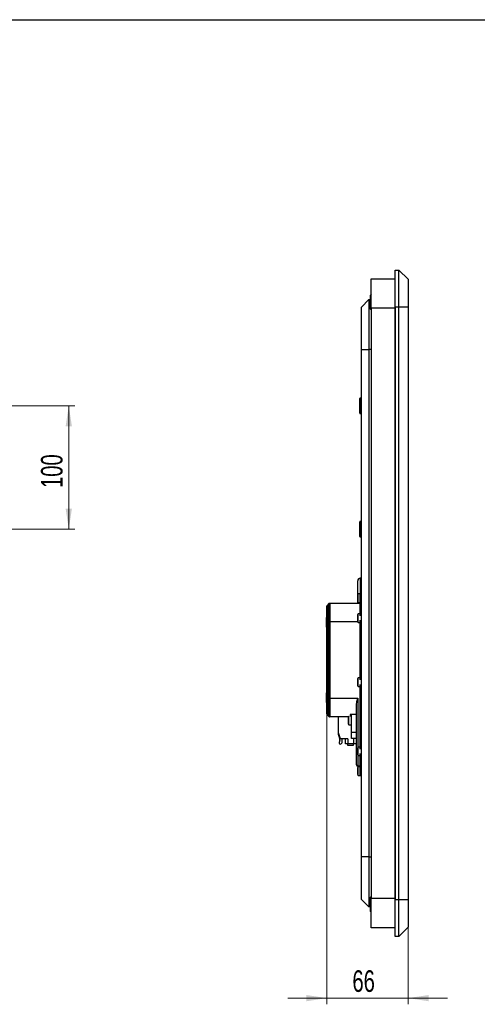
# Model space of a CAD drawing. Header units: millimetres. Extents: x 8 to 415, y 1 to 292.
# Tile 9 of 10: x 137 to 212, y 132 to 292. Entities that reach past the tile are written whole.
import ezdxf

# ---------------------------------------------------------------- set-up
doc = ezdxf.new("R2010")
doc.units = ezdxf.units.MM
doc.styles.add('SLDTEXTSTYLE1', font='TXT', dxfattribs={"width": 0.7})
doc.dimstyles.new('SLDDIMSTYLE0', dxfattribs={"dimtxt": 3.5, "dimasz": 3.302, "dimexe": 0, "dimexo": 0.0625, "dimgap": 0.875, "dimtad": 2, "dimlfac": 5, "dimrnd": 1e-09, "dimzin": 12, "dimdsep": 46, "dimtxsty": 'SLDTEXTSTYLE1', "dimsah": 1, "dimcen": 0.09, "dimadec": 0, "dimazin": 3, "dimtfac": 1, "dimtdec": 3, "dimtofl": 0, "dimtmove": 0, "dimatfit": 3, "dimfxl": 0, "dimfrac": 2, "dimtolj": 1, "dimtzin": 12, "dimarcsym": 0})
doc.dimstyles.new('SLDDIMSTYLE1', dxfattribs={"dimtxt": 3.5, "dimasz": 3.302, "dimexe": 0, "dimexo": 0.0625, "dimgap": 0.875, "dimtad": 2, "dimlfac": 5, "dimrnd": 1e-09, "dimzin": 12, "dimdsep": 46, "dimtxsty": 'SLDTEXTSTYLE1', "dimsah": 1, "dimcen": 0.09, "dimadec": 0, "dimazin": 3, "dimtfac": 1, "dimtdec": 3, "dimtmove": 0, "dimatfit": 0, "dimfxl": 0, "dimfrac": 2, "dimtolj": 1, "dimtzin": 12, "dimarcsym": 0})

# ---------------------------------------------------------------- blocks, each defined once
blk = doc.blocks.new('_D_2')
at = {"color": 7, "linetype": 'Continuous', "lineweight": 0}
for p, q in [((107.23, 229.43), (146.23, 229.43)), ((145.23, 229.43), (145.23, 209.43)), ((107.23, 209.43), (146.23, 209.43))]:
    blk.add_line(p, q, dxfattribs=at)
at = {"color": 7, "linetype": 'Continuous', "lineweight": 18}
for points in [[(145.23, 229.43), (144.73, 226.12), (145.74, 226.12)], [(145.23, 209.43), (145.74, 212.73), (144.73, 212.73)]]:
    blk.add_solid(points, dxfattribs=at)
at = {"color": 7, "linetype": 'Continuous', "lineweight": 18, "insert": (140.72, 216.1), "char_height": 3.5, "attachment_point": 1, "rotation": 90, "style": 'SLDTEXTSTYLE1'}
blk.add_mtext('100', dxfattribs=at)
blk = doc.blocks.new('_D_4')
at = {"color": 7, "linetype": 'Continuous', "lineweight": 0}
for p, q in [((187.09, 179.51), (187.09, 132.43)), ((200.29, 149.43), (200.29, 132.43)), ((187.09, 133.43), (180.74, 133.43)), ((187.09, 133.43), (200.29, 133.43)), ((200.29, 133.43), (206.64, 133.43))]:
    blk.add_line(p, q, dxfattribs=at)
at = {"color": 7, "linetype": 'Continuous', "lineweight": 18}
for points in [[(187.09, 133.43), (183.79, 133.93), (183.79, 132.92)], [(200.29, 133.43), (203.6, 132.92), (203.6, 133.93)]]:
    blk.add_solid(points, dxfattribs=at)
at = {"color": 7, "linetype": 'Continuous', "lineweight": 18, "insert": (191.24, 137.94), "char_height": 3.5, "attachment_point": 1, "style": 'SLDTEXTSTYLE1'}
blk.add_mtext('66', dxfattribs=at)

msp = doc.modelspace()

# ---------------------------------------------------------------- linework, layer by layer
at = {"color": 7, "linetype": 'Continuous', "lineweight": 25}
for p, q in [((20, 292), (415, 292)), ((198.1935, 245.4254), (198.1935, 251.4254)), ((198.1935, 251.4254), (198.7935, 251.4254)), ((198.7935, 245.4254), (198.7935, 251.4254)), ((200.2935, 249.9254), (198.7935, 251.4254)), ((194.2935, 250.0254), (198.0935, 250.0254)), ((194.2935, 245.2254), (194.2935, 250.0254)), ((198.0935, 250.0254), (198.0935, 245.2254)), ((200.2935, 249.9254), (200.2935, 245.4254)), ((194.2935, 247.4954), (194.1735, 247.3754)), ((194.1735, 245.0754), (194.1735, 247.3754)), ((192.6935, 245.4254), (193.8935, 246.6254)), ((193.8935, 246.6254), (193.8935, 238.5254)), ((193.8935, 246.6254), (194.1735, 246.6254)), ((198.1935, 246.8254), (198.0935, 246.8254)), ((192.6935, 238.5254), (192.6935, 245.4254)), ((194.1735, 245.0754), (194.2935, 244.9554)), ((198.0935, 245.2254), (194.2935, 245.2254)), ((194.2935, 245.2254), (194.2935, 149.6254)), ((198.0935, 245.6254), (198.1935, 245.6254)), ((198.0935, 245.2254), (198.0935, 149.6254)), ((198.7935, 245.4254), (198.1935, 245.4254)), ((198.1935, 245.4254), (198.1935, 149.4254)), ((198.7935, 149.4254), (198.7935, 245.4254)), ((200.2935, 245.4254), (198.7935, 245.4254)), ((200.2935, 245.4254), (200.2935, 149.4254)), ((198.0935, 243.4664), (198.0968, 243.4664)), ((198.0968, 243.0448), (198.0935, 243.0448)), ((192.6935, 156.3254), (192.6935, 238.5254)), ((192.6935, 238.5254), (193.8935, 238.5254)), ((193.8935, 238.5254), (193.8935, 156.3254)), ((194.2935, 238.5254), (193.8935, 238.5254)), ((192.4335, 228.2254), (192.4335, 230.6254)), ((192.6335, 230.6854), (192.4935, 230.6854)), ((192.4935, 228.2049), (192.4935, 230.6854)), ((192.6335, 228.2049), (192.6335, 230.6854)), ((192.4935, 228.1654), (192.4935, 228.2049)), ((192.6335, 228.1654), (192.6335, 228.2049)), ((192.4935, 228.1654), (192.6335, 228.1654)), ((192.6335, 210.6854), (192.4935, 210.6854)), ((192.4935, 208.1654), (192.4935, 210.6854)), ((192.6335, 208.1654), (192.6335, 210.6854)), ((192.4335, 208.2254), (192.4335, 210.6254)), ((192.4935, 208.1654), (192.6335, 208.1654)), ((192.0935, 198.7904), (192.0935, 201.0754)), ((192.6935, 201.4754), (192.4935, 201.4754)), ((192.4935, 201.4754), (192.4935, 198.9254)), ((192.0735, 198.7512), (192.0735, 198.2676)), ((192.0735, 198.2676), (192.0735, 197.6996)), ((192.5203, 198.9254), (192.1775, 198.9254)), ((192.1775, 197.5254), (192.1775, 198.9254)), ((192.4935, 198.6754), (192.4935, 198.8254)), ((192.4935, 195.386), (192.4935, 198.6754)), ((192.4935, 198.6754), (192.6935, 198.6754)), ((187.0935, 194.4254), (187.0935, 196.9426)), ((187.435, 197.3668), (187.1521, 197.084)), ((187.1521, 197.084), (187.1521, 194.4254)), ((187.435, 194.4254), (187.435, 197.3668)), ((187.5764, 197.4254), (187.5764, 194.4254)), ((187.5764, 197.4254), (192.4935, 197.4254)), ((192.0935, 197.4254), (192.0935, 197.6604)), ((192.1775, 197.5254), (192.4935, 197.5254)), ((187.0935, 195.0894), (187.0335, 195.0894)), ((187.0335, 193.5614), (187.0335, 195.0894)), ((192.0735, 195.5512), (192.0735, 195.2888)), ((192.0735, 195.2888), (192.0735, 194.4996)), ((192.4935, 195.7254), (192.1775, 195.7254)), ((192.1775, 194.3254), (192.1775, 195.7254)), ((187.0335, 193.5614), (187.0935, 193.5614)), ((187.0935, 182.0254), (187.0935, 194.4254)), ((187.1521, 194.4254), (187.0935, 194.4254)), ((187.1521, 194.4254), (187.1521, 182.0254)), ((187.435, 194.4254), (187.1521, 194.4254)), ((187.435, 182.0254), (187.435, 194.4254)), ((187.5764, 194.4254), (187.435, 194.4254)), ((187.5764, 194.4254), (187.5764, 182.0254)), ((192.113, 194.4254), (187.5764, 194.4254)), ((192.1775, 194.3254), (192.4935, 194.3254)), ((192.4935, 184.986), (192.4935, 194.6649)), ((192.0735, 185.1512), (192.0735, 184.8888)), ((192.4935, 185.3254), (192.1775, 185.3254)), ((192.1775, 183.9254), (192.1775, 185.3254)), ((192.0735, 184.8888), (192.0735, 184.0996)), ((192.1775, 183.9254), (192.4935, 183.9254)), ((192.4935, 173.786), (192.4935, 184.2649)), ((187.0935, 182.8894), (187.0335, 182.8894)), ((187.0335, 181.3614), (187.0335, 182.8894)), ((187.0935, 179.5083), (187.0935, 182.0254)), ((187.1521, 182.0254), (187.0935, 182.0254)), ((187.1521, 182.0254), (187.1521, 179.3668)), ((187.1521, 182.0254), (187.435, 182.0254)), ((187.435, 179.084), (187.435, 182.0254)), ((187.5764, 182.0254), (187.435, 182.0254)), ((187.5764, 182.0254), (192.0935, 182.0254)), ((187.5764, 182.0254), (187.5764, 179.0254)), ((192.0935, 182.0254), (192.0935, 173.9904)), ((187.0335, 181.3614), (187.0935, 181.3614)), ((191.8935, 173.2254), (191.8935, 180.9484)), ((187.1521, 179.3668), (187.435, 179.084)), ((188.8935, 179.0254), (187.5764, 179.0254)), ((190.6169, 179.0321), (188.8935, 179.0321)), ((188.8935, 179.0321), (188.8935, 179.0254)), ((188.9935, 176.4254), (188.9935, 179.0321)), ((190.5735, 178.7243), (190.57, 178.7243)), ((190.5735, 178.9512), (190.5735, 177.8996)), ((190.6775, 177.8031), (190.6775, 179.123)), ((191.8935, 179.3721), (190.8935, 179.3721)), ((190.8935, 179.3721), (190.8935, 179.1254)), ((191.0935, 179.1254), (190.8935, 179.1254)), ((191.0935, 176.5254), (191.0935, 179.3721)), ((190.5735, 178.7087), (190.57, 178.7087)), ((190.57, 178.6484), (190.5735, 178.6484)), ((190.5735, 178.2025), (190.57, 178.2025)), ((190.57, 178.1422), (190.5735, 178.1422)), ((190.57, 178.1266), (190.5735, 178.1266)), ((190.6775, 177.7254), (190.6775, 177.8031)), ((190.6775, 177.7254), (191.0935, 177.7254)), ((189.2941, 175.4254), (188.9935, 176.4254)), ((188.9935, 176.1134), (188.9935, 176.4254)), ((189.0012, 176.0585), (189.1994, 175.3655)), ((191.0935, 176.5254), (191.8935, 176.5254)), ((191.0935, 175.5254), (191.0935, 176.5254)), ((189.1982, 175.2518), (189.0775, 174.8588)), ((190.4935, 175.4254), (189.2941, 175.4254)), ((189.5935, 174.9854), (189.5935, 175.4254)), ((190.0935, 174.6254), (190.0935, 175.4254)), ((190.4935, 174.6254), (190.0935, 174.6254)), ((190.4626, 174.6254), (190.4626, 174.4254)), ((190.4626, 174.4254), (190.9426, 174.4254)), ((190.4935, 175.4254), (190.4935, 174.6254)), ((191.4935, 174.6254), (190.4935, 174.6254)), ((190.9426, 174.4254), (191.4226, 174.4254)), ((191.8935, 175.5254), (191.0935, 175.5254)), ((191.4226, 174.4254), (191.4226, 174.6254)), ((191.4935, 174.6254), (191.4935, 175.5254)), ((191.8935, 174.6254), (191.4935, 174.6254)), ((192.0735, 173.9512), (192.0735, 173.7617)), ((192.4935, 174.1254), (192.1775, 174.1254)), ((192.1775, 172.7254), (192.1775, 174.1254)), ((191.8935, 171.2254), (191.8935, 173.2254)), ((191.8935, 173.2254), (192.0735, 173.2254)), ((192.07, 173.6275), (192.0735, 173.6275)), ((192.0735, 173.2234), (192.07, 173.2234)), ((192.0735, 173.7617), (192.0735, 172.8996)), ((192.0935, 172.8604), (192.0935, 171.0254)), ((192.1775, 172.7254), (192.4935, 172.7254)), ((192.4935, 169.7754), (192.4935, 173.0649)), ((192.0735, 170.7512), (192.0735, 170.6151)), ((192.4935, 171.0254), (192.0935, 171.0254)), ((192.4935, 170.9254), (192.1775, 170.9254)), ((192.1775, 169.5254), (192.1775, 170.9254)), ((192.07, 170.4464), (192.0735, 170.4464)), ((192.07, 170.4412), (192.0735, 170.4412)), ((192.0735, 170.0096), (192.07, 170.0096)), ((192.0735, 170.0044), (192.07, 170.0044)), ((192.0735, 170.6151), (192.0735, 169.6996)), ((192.1775, 169.5254), (192.5203, 169.5254)), ((192.4935, 169.6254), (192.4935, 169.7754)), ((192.4935, 169.7754), (192.6935, 169.7754)), ((193.8935, 156.3254), (192.6935, 156.3254)), ((192.6935, 149.4254), (192.6935, 156.3254)), ((193.8935, 156.3254), (193.8935, 148.2254)), ((193.8935, 156.3254), (194.2935, 156.3254)), ((198.0968, 151.8889), (198.0935, 151.8889)), ((198.0968, 151.8843), (198.0935, 151.8843)), ((198.0935, 151.8186), (198.0968, 151.8186)), ((198.0935, 151.8151), (198.0968, 151.8151)), ((198.0968, 151.3754), (198.0935, 151.3754)), ((198.0968, 151.372), (198.0935, 151.372)), ((193.8935, 148.2254), (192.6935, 149.4254)), ((194.2935, 149.8954), (194.1735, 149.7754)), ((194.1735, 147.4754), (194.1735, 149.7754)), ((194.2935, 149.6254), (198.0935, 149.6254)), ((194.2935, 144.8254), (194.2935, 149.6254)), ((198.0935, 149.6254), (198.0935, 144.8254)), ((198.1935, 149.2254), (198.0935, 149.2254)), ((198.1935, 149.4254), (198.7935, 149.4254)), ((198.1935, 143.4254), (198.1935, 149.4254)), ((198.7935, 149.4254), (200.2935, 149.4254)), ((198.7935, 143.4254), (198.7935, 149.4254)), ((200.2935, 149.4254), (200.2935, 144.9254)), ((194.1735, 148.2254), (193.8935, 148.2254)), ((194.1735, 147.4754), (194.2935, 147.3554)), ((198.0935, 148.0254), (198.1935, 148.0254)), ((198.0935, 144.8254), (194.2935, 144.8254)), ((198.7935, 143.4254), (200.2935, 144.9254)), ((198.7935, 143.4254), (198.1935, 143.4254))]:
    msp.add_line(p, q, dxfattribs=at)
for centre, radius, start, end in [((192.4935, 230.6254), 0.06, 90, 180), ((192.6335, 230.6254), 0.06, 0, 90), ((192.4935, 228.2254), 0.06, 180, 270), ((192.6335, 228.2254), 0.06, 270, 0), ((192.4935, 210.6254), 0.06, 90, 180), ((192.6335, 210.6254), 0.06, 0, 90), ((192.4935, 208.2254), 0.06, 180, 270), ((192.6335, 208.2254), 0.06, 270, 0), ((192.4935, 201.0754), 0.4, 90, 180), ((193.1522, 198.2254), 1.2, 144.314665, 154.01379), ((192.6935, 198.8254), 0.2, 90, 180), ((187.2935, 196.9426), 0.2, 135, 180), ((187.5764, 197.2254), 0.2, 90, 135), ((193.1522, 198.2254), 1.2, 205.98621, 215.685335), ((193.1522, 195.0254), 1.2, 144.314665, 154.01379), ((193.1522, 195.0254), 1.2, 205.98621, 215.685335), ((193.1522, 184.6254), 1.2, 144.314665, 154.01379), ((193.1522, 184.6254), 1.2, 205.98621, 215.685335), ((187.2935, 179.5083), 0.2, 180, 225), ((187.5764, 179.2254), 0.2, 225, 270), ((191.6522, 178.4254), 1.2, 144.314665, 154.01379), ((191.6522, 178.4254), 1.2, 205.98621, 215.685335), ((189.1935, 176.1134), 0.2, 180, 195.955119), ((189.2687, 174.8001), 0.2, 162.923628, 292.075497), ((189.0071, 175.3105), 0.2, 342.923628, 15.955119), ((189.1935, 174.9854), 0.4, 292.075497, 0), ((193.1522, 173.4254), 1.2, 144.314665, 154.01379), ((193.1522, 173.4254), 1.2, 205.98621, 215.685335), ((192.0935, 171.2254), 0.2, 180, 270), ((193.1522, 170.2254), 1.2, 144.314665, 154.01379), ((193.1522, 170.2254), 1.2, 205.98621, 215.685335), ((192.6935, 169.6254), 0.2, 180, 270)]:
    msp.add_arc(centre, radius, start, end, dxfattribs=at)
msp.add_open_spline([(191.8935, 180.9484), (191.9032, 181.0756), (191.93, 181.4276), (192.0334, 181.7924), (192.0931, 182.0238), (192.0935, 182.0254)], degree=3, knots=[0, 0, 0, 0, 0.35963837, 0.9956258, 1, 1, 1, 1], dxfattribs=at)

# ---------------------------------------------------------------- dimensions: what is measured, and where the dimension line sits
at = {"color": 7, "linetype": 'Continuous', "lineweight": 18}
dim = msp.add_linear_dim(base=(145.2346, 209.4254), p1=(107.2346, 229.4254), p2=(107.2346, 209.4254), angle=90, dimstyle='SLDDIMSTYLE0', dxfattribs=at)
dim.commit()
dim.dimension.update_dxf_attribs({"geometry": '_D_2', "text_midpoint": (145.2346, 219.4254), "dimtype": 160})
dim = msp.add_linear_dim(base=(200.2935, 133.4254), p1=(187.0935, 179.5083), p2=(200.2935, 149.4254), dimstyle='SLDDIMSTYLE1', dxfattribs=at)
dim.commit()
dim.dimension.update_dxf_attribs({"geometry": '_D_4', "text_midpoint": (193.6935, 133.4254), "dimtype": 160})

doc.saveas('drawing.dxf')
